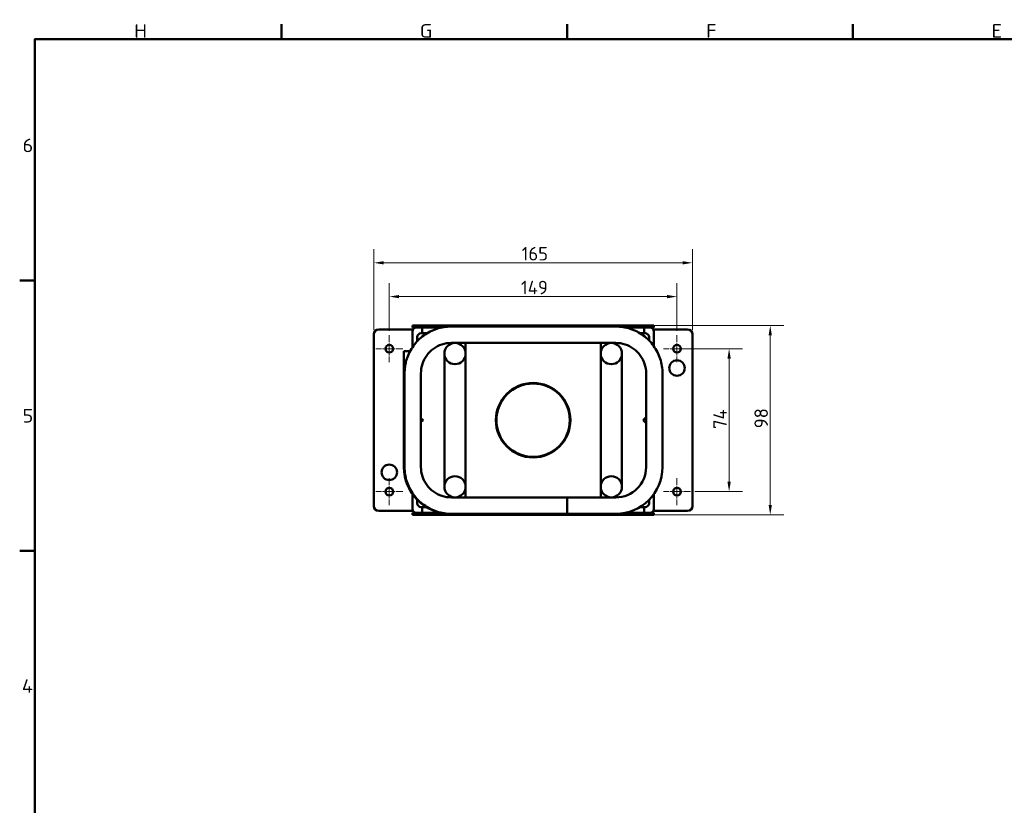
# Model space of a CAD drawing. Header units: millimetres. Extents: x 17 to 1978, y -74 to 835.
# Tile 2 of 5: x 17 to 527, y 428 to 835. Entities that reach past the tile are written whole.
import ezdxf

# ---------------------------------------------------------------- set-up
doc = ezdxf.new("R2010")
doc.units = ezdxf.units.MM
doc.header["$LTSCALE"] = 2
doc.linetypes.add('CHAIN', pattern=[0.3543, 0.2362, -0.0295, 0.0591, -0.0295])
for name, color, linetype, lineweight in [('Bemaßung', 7, 'Continuous', 15), ('Mittelpunktmarkierung', 7, 'Continuous', 20), ('Rahmen', 7, 'Continuous', 50), ('Sichtbar', 7, 'Continuous', 50), ('Symbol', 7, 'Continuous', 18)]:
    doc.layers.add(name, color=color, linetype=linetype, lineweight=lineweight)
doc.styles.add('PohlCon Text gedehnt 110%', font='isocpeur.ttf', dxfattribs={"width": 1.1})
doc.styles.add('PohlCon Text normal (DIN)', font='isocpeur.ttf')
doc.dimstyles.new('POHLCON (DIN)', dxfattribs={"dimscale": 2, "dimtxt": 3.5, "dimasz": 2.55, "dimexe": 3.5, "dimexo": 1.1, "dimgap": 0.6, "dimtad": 1, "dimrnd": 1e-08, "dimtxsty": 'PohlCon Text normal (DIN)', "dimcen": 0.09, "dimdle": 10, "dimclrd": 256, "dimclre": 256, "dimclrt": 256, "dimadec": 1, "dimazin": 2, "dimtfac": 0.771429, "dimtmove": 0, "dimatfit": 3, "dimfxl": 1, "dimtolj": 1, "dimlwd": -1, "dimlwe": -1, "dimarcsym": 0})

# ---------------------------------------------------------------- blocks, each defined once
blk = doc.blocks.new('Ränder Vorgaberahmen')
at = {"layer": 'Rahmen'}
for p, q in [((76.44, 412.5), (76.44, 416.4)), ((150.38, 412.5), (150.38, 416.4)), ((224.31, 412.5), (224.31, 416.4)), ((12.5, 350), (8.6, 350)), ((12.5, 280), (8.6, 280))]:
    blk.add_line(p, q, dxfattribs=at)
at = {"layer": 'Rahmen', "flags": 128}
blk.add_lwpolyline([(12.5, 7.5), (12.5, 412.5), (586.5, 412.5), (586.5, 7.5), (12.5, 7.5)], dxfattribs=at)
at = {"layer": 'Symbol', "char_height": 3.5, "attachment_point": 7, "style": 'PohlCon Text gedehnt 110%'}
for s, insert in [('H', (38.26, 412.9)), ('G', (112.2, 412.9)), ('F', (186.33, 412.9)), ('E', (260.27, 412.9)), ('6', (9.33, 383.25)), ('5', (9.33, 313.25)), ('4', (9.15, 243.25))]:
    blk.add_mtext(s, dxfattribs=dict(at, insert=insert))
blk = doc.blocks.new('*D20')
at = {"layer": 'Bemaßung', "transparency": 16777216}
for p, q in [((208.63, 673.92), (208.63, 698.72)), ((357.63, 673.92), (357.63, 698.72)), ((213.73, 691.72), (352.53, 691.72))]:
    blk.add_line(p, q, dxfattribs=at)
for points in [[(213.73, 692.57), (213.73, 690.87), (208.63, 691.72)], [(352.53, 692.57), (352.53, 690.87), (357.63, 691.72)]]:
    blk.add_solid(points, dxfattribs=at)
at = {"layer": 'Defpoints', "color": 0, "transparency": 16777216}
for p in [(357.63, 691.72), (208.63, 671.72), (357.63, 671.72)]:
    blk.add_point(p, dxfattribs=at)
at = {"layer": 'Bemaßung', "transparency": 16777216, "insert": (276.83, 699.92), "char_height": 7, "attachment_point": 1, "style": 'PohlCon Text normal (DIN)'}
blk.add_mtext('\\A1;149', dxfattribs=at)
blk = doc.blocks.new('*D21')
at = {"layer": 'Bemaßung', "transparency": 16777216}
for p, q in [((359.83, 664.72), (391.63, 664.72)), ((384.63, 659.62), (384.63, 595.82)), ((366.83, 590.72), (391.63, 590.72))]:
    blk.add_line(p, q, dxfattribs=at)
for points in [[(383.78, 659.62), (385.48, 659.62), (384.63, 664.72)], [(383.78, 595.82), (385.48, 595.82), (384.63, 590.72)]]:
    blk.add_solid(points, dxfattribs=at)
at = {"layer": 'Defpoints', "color": 0, "transparency": 16777216}
for p in [(357.63, 664.72), (364.63, 590.72), (384.63, 590.72)]:
    blk.add_point(p, dxfattribs=at)
at = {"layer": 'Bemaßung', "transparency": 16777216, "insert": (376.43, 623.17), "char_height": 7, "attachment_point": 1, "rotation": 90, "style": 'PohlCon Text normal (DIN)'}
blk.add_mtext('\\A1;74', dxfattribs=at)
blk = doc.blocks.new('*D22')
at = {"layer": 'Bemaßung', "transparency": 16777216}
for p, q in [((200.63, 674.42), (200.63, 716.22)), ((365.63, 674.42), (365.63, 716.22)), ((205.73, 709.22), (360.53, 709.22))]:
    blk.add_line(p, q, dxfattribs=at)
for points in [[(205.73, 710.07), (205.73, 708.37), (200.63, 709.22)], [(360.53, 710.07), (360.53, 708.37), (365.63, 709.22)]]:
    blk.add_solid(points, dxfattribs=at)
at = {"layer": 'Defpoints', "color": 0, "transparency": 16777216}
for p in [(365.63, 709.22), (200.63, 672.22), (365.63, 672.22)]:
    blk.add_point(p, dxfattribs=at)
at = {"layer": 'Bemaßung', "transparency": 16777216, "insert": (277.18, 717.42), "char_height": 7, "attachment_point": 1, "style": 'PohlCon Text normal (DIN)'}
blk.add_mtext('\\A1;165', dxfattribs=at)
blk = doc.blocks.new('*D23')
at = {"layer": 'Bemaßung', "transparency": 16777216}
for p, q in [((345.33, 676.72), (412.93, 676.72)), ((405.93, 671.62), (405.93, 583.82)), ((345.33, 578.72), (412.93, 578.72))]:
    blk.add_line(p, q, dxfattribs=at)
for points in [[(405.08, 671.62), (406.78, 671.62), (405.93, 676.72)], [(405.08, 583.82), (406.78, 583.82), (405.93, 578.72)]]:
    blk.add_solid(points, dxfattribs=at)
at = {"layer": 'Defpoints', "color": 0, "transparency": 16777216}
for p in [(343.13, 676.72), (343.13, 578.72), (405.93, 578.72)]:
    blk.add_point(p, dxfattribs=at)
at = {"layer": 'Bemaßung', "transparency": 16777216, "insert": (397.73, 623.52), "char_height": 7, "attachment_point": 1, "rotation": 90, "style": 'PohlCon Text normal (DIN)'}
blk.add_mtext('\\A1;98', dxfattribs=at)

msp = doc.modelspace()

# ---------------------------------------------------------------- linework, layer by layer
at = {"layer": 'Mittelpunktmarkierung', "linetype": 'CHAIN', "ltscale": 7.778352}
for p, q in [((208.633, 671.717), (208.633, 657.717)), ((357.633, 671.717), (357.633, 657.717)), ((215.633, 664.717), (201.633, 664.717)), ((364.633, 664.717), (350.633, 664.717)), ((208.633, 597.717), (208.633, 583.717)), ((357.633, 597.717), (357.633, 583.717)), ((215.633, 590.717), (201.633, 590.717)), ((364.633, 590.717), (350.633, 590.717))]:
    msp.add_line(p, q, dxfattribs=at)
at = {"layer": 'Sichtbar'}
for p, q in [((203.133, 674.717), (218.633, 674.717)), ((220.633, 674.717), (218.633, 674.717)), ((220.633, 676.717), (223.133, 676.717)), ((220.633, 676.717), (220.633, 675.717)), ((222.633, 675.717), (220.633, 675.717)), ((220.633, 674.717), (220.901, 674.717)), ((220.633, 674.717), (220.633, 673.717)), ((220.633, 673.717), (220.633, 665.495)), ((221.633, 675.717), (221.633, 675.449)), ((225.633, 675.717), (222.633, 675.717)), ((343.133, 676.717), (223.133, 676.717)), ((235.822, 675.717), (223.133, 675.717)), ((225.633, 675.717), (235.822, 675.717)), ((225.633, 672.717), (225.633, 675.717)), ((225.633, 672.717), (225.633, 675.717)), ((240.709, 676.217), (325.945, 676.217)), ((330.831, 675.717), (340.633, 675.717)), ((343.133, 675.717), (330.831, 675.717)), ((340.633, 675.717), (340.633, 672.717)), ((340.633, 675.717), (340.633, 672.717)), ((343.633, 675.717), (340.633, 675.717)), ((343.133, 676.717), (345.633, 676.717)), ((345.633, 675.717), (343.633, 675.717)), ((344.633, 675.449), (344.633, 675.717)), ((345.633, 674.717), (345.365, 674.717)), ((345.633, 675.717), (345.633, 676.717)), ((347.633, 674.717), (345.633, 674.717)), ((345.633, 673.717), (345.633, 674.717)), ((345.633, 666.055), (345.633, 673.717)), ((347.633, 674.717), (363.133, 674.717)), ((200.633, 583.217), (200.633, 672.217)), ((223.133, 670.717), (223.133, 668.629)), ((228.191, 672.717), (225.133, 672.717)), ((341.133, 672.717), (338.463, 672.717)), ((343.133, 669.029), (343.133, 670.717)), ((365.633, 672.217), (365.633, 583.217)), ((219.413, 663.467), (216.133, 663.467)), ((216.133, 603.467), (216.133, 663.467)), ((240.709, 667.717), (325.945, 667.717)), ((248.133, 667.717), (248.133, 662.217)), ((318.133, 662.217), (318.133, 667.717)), ((237.133, 662.217), (237.133, 637.217)), ((248.133, 648.115), (248.133, 662.217)), ((318.133, 662.217), (318.133, 648.115)), ((329.133, 637.217), (329.133, 662.217)), ((216.52, 603.467), (216.52, 651.967)), ((225.02, 603.467), (225.02, 651.967)), ((248.133, 648.115), (248.133, 607.32)), ((318.133, 607.32), (318.133, 648.115)), ((341.633, 651.967), (341.633, 603.467)), ((350.133, 651.967), (350.133, 603.467)), ((237.133, 637.217), (237.133, 618.217)), ((329.133, 637.217), (329.133, 618.217)), ((225.02, 628.83), (226.133, 627.717)), ((226.133, 627.717), (225.02, 626.604)), ((340.133, 627.717), (341.633, 629.217)), ((341.633, 626.217), (340.133, 627.717)), ((237.133, 618.217), (237.133, 593.217)), ((329.133, 593.217), (329.133, 618.217)), ((248.133, 593.217), (248.133, 607.32)), ((318.133, 607.32), (318.133, 593.217)), ((248.133, 593.217), (248.133, 587.717)), ((318.133, 587.717), (318.133, 593.217)), ((220.633, 589.396), (220.633, 581.717)), ((300.767, 587.717), (240.769, 587.717)), ((325.883, 587.717), (300.767, 587.717)), ((345.633, 581.717), (345.633, 589.396)), ((220.633, 581.717), (220.633, 580.717)), ((223.133, 586.423), (223.133, 584.717)), ((225.133, 582.717), (227.833, 582.717)), ((225.633, 579.717), (225.633, 582.717)), ((225.633, 579.717), (225.633, 582.717)), ((338.433, 582.717), (341.133, 582.717)), ((340.633, 582.717), (340.633, 579.717)), ((340.633, 582.717), (340.633, 579.717)), ((343.133, 584.717), (343.133, 586.423)), ((345.633, 580.717), (345.633, 581.717)), ((218.633, 580.717), (203.133, 580.717)), ((218.633, 580.717), (220.633, 580.717)), ((220.633, 579.717), (222.633, 579.717)), ((220.633, 579.717), (220.633, 578.717)), ((223.133, 578.717), (220.633, 578.717)), ((222.633, 579.717), (225.633, 579.717)), ((223.133, 579.717), (235.484, 579.717)), ((223.133, 578.717), (343.133, 578.717)), ((235.484, 579.717), (225.633, 579.717)), ((240.769, 579.217), (240.383, 579.217)), ((300.767, 579.217), (240.769, 579.217)), ((325.883, 579.217), (300.767, 579.217)), ((340.633, 579.717), (330.782, 579.717)), ((330.782, 579.717), (343.133, 579.717)), ((340.633, 579.717), (343.633, 579.717)), ((345.633, 578.717), (343.133, 578.717)), ((343.633, 579.717), (345.633, 579.717)), ((344.633, 579.717), (344.633, 579.985)), ((345.633, 580.717), (345.365, 580.717)), ((345.633, 580.717), (347.633, 580.717)), ((345.633, 578.717), (345.633, 579.717)), ((363.133, 580.717), (347.633, 580.717))]:
    msp.add_line(p, q, dxfattribs=at)
for centre, radius in [((208.633, 664.717), 2), ((242.633, 662.217), 5.5), ((323.633, 662.217), 5.5), ((357.633, 664.717), 2), ((357.633, 654.717), 4), ((283.133, 627.717), 19.3), ((283.133, 627.717), 19.25), ((283.133, 627.717), 19), ((208.633, 600.717), 4), ((242.633, 593.217), 5.5), ((323.633, 593.217), 5.5), ((208.633, 590.717), 2), ((357.633, 590.717), 2)]:
    msp.add_circle(centre, radius, dxfattribs=at)
for centre, radius, start, end in [((203.133, 672.217), 2.5, 90, 180), ((222.633, 673.717), 2, 90, 180), ((343.633, 673.717), 2, 0, 90), ((363.133, 672.217), 2.5, 0, 90), ((225.133, 670.717), 2, 90, 180), ((341.133, 670.717), 2, 0, 90), ((240.383, 603.467), 24.25, 180, 270), ((325.883, 603.467), 24.25, 270, 0), ((325.883, 603.467), 15.75, 270, 0), ((203.133, 583.217), 2.5, 180, 270), ((222.633, 581.717), 2, 180, 270), ((225.133, 584.717), 2, 180, 270), ((341.133, 584.717), 2, 270, 0), ((343.633, 581.717), 2, 270, 0), ((363.133, 583.217), 2.5, 270, 0)]:
    msp.add_arc(centre, radius, start, end, dxfattribs=at)
msp.add_ellipse((300.767, 583.467), major_axis=(0, 4.25), ratio=0.0087265, dxfattribs=at)
for points, knots in [([(216.52, 651.967), (216.52, 654.505), (216.921, 657.043), (218.485, 661.872), (219.648, 664.162), (222.624, 668.271), (224.437, 670.089), (228.535, 673.076), (230.82, 674.244), (235.64, 675.815), (238.174, 676.217), (240.709, 676.217)], [1.5707963, 1.5707963, 1.5707963, 1.5707963, 1.8849556, 1.8849556, 2.1991149, 2.1991149, 2.5132741, 2.5132741, 2.8274334, 2.8274334, 3.1415927, 3.1415927, 3.1415927, 3.1415927]), ([(325.945, 676.217), (328.479, 676.217), (331.013, 675.815), (335.833, 674.244), (338.118, 673.076), (342.217, 670.089), (344.029, 668.271), (347.005, 664.162), (348.169, 661.872), (349.733, 657.043), (350.133, 654.505), (350.133, 651.967)], [3.1415927, 3.1415927, 3.1415927, 3.1415927, 3.4557519, 3.4557519, 3.7699112, 3.7699112, 4.0840704, 4.0840704, 4.3982297, 4.3982297, 4.712389, 4.712389, 4.712389, 4.712389]), ([(225.02, 651.967), (225.02, 653.618), (225.281, 655.268), (226.298, 658.408), (227.054, 659.896), (228.986, 662.564), (230.163, 663.744), (232.821, 665.682), (234.303, 666.439), (237.426, 667.457), (239.067, 667.717), (240.709, 667.717)], [1.5707963, 1.5707963, 1.5707963, 1.5707963, 1.8849556, 1.8849556, 2.1991149, 2.1991149, 2.5132741, 2.5132741, 2.8274334, 2.8274334, 3.1415927, 3.1415927, 3.1415927, 3.1415927]), ([(325.945, 667.717), (327.586, 667.717), (329.228, 667.457), (332.351, 666.439), (333.832, 665.682), (336.49, 663.744), (337.667, 662.564), (339.6, 659.896), (340.356, 658.408), (341.373, 655.268), (341.633, 653.618), (341.633, 651.967)], [3.1415927, 3.1415927, 3.1415927, 3.1415927, 3.4557519, 3.4557519, 3.7699112, 3.7699112, 4.0840704, 4.0840704, 4.3982297, 4.3982297, 4.712389, 4.712389, 4.712389, 4.712389]), ([(240.769, 579.217), (238.23, 579.217), (235.691, 579.62), (230.861, 581.189), (228.57, 582.356), (224.462, 585.341), (222.644, 587.159), (219.659, 591.268), (218.492, 593.559), (216.922, 598.389), (216.52, 600.928), (216.52, 603.467)], [6.2831853, 6.2831853, 6.2831853, 6.2831853, 6.5973446, 6.5973446, 6.9115038, 6.9115038, 7.2256631, 7.2256631, 7.5398224, 7.5398224, 7.8539816, 7.8539816, 7.8539816, 7.8539816]), ([(240.769, 587.717), (239.12, 587.717), (237.471, 587.979), (234.334, 588.998), (232.847, 589.756), (230.178, 591.695), (228.997, 592.875), (227.059, 595.544), (226.301, 597.032), (225.281, 600.169), (225.02, 601.818), (225.02, 603.467)], [6.2831853, 6.2831853, 6.2831853, 6.2831853, 6.5973446, 6.5973446, 6.9115038, 6.9115038, 7.2256631, 7.2256631, 7.5398224, 7.5398224, 7.8539816, 7.8539816, 7.8539816, 7.8539816])]:
    msp.add_open_spline(points, degree=3, knots=knots, dxfattribs=at)

# ---------------------------------------------------------------- block references
at = {"xscale": 2, "yscale": 2, "zscale": 2}
msp.add_blockref('Ränder Vorgaberahmen', (0, 0), dxfattribs=at)

# ---------------------------------------------------------------- dimensions: what is measured, and where the dimension line sits
at = {"layer": 'Bemaßung'}
dim = msp.add_linear_dim(base=(365.633, 709.217), p1=(200.633, 672.217), p2=(365.633, 672.217), dimstyle='POHLCON (DIN)', override={"dimgap": 0.6, "dimdec": 2, "dimtol": 0, "dimlim": 0, "dimtp": 0, "dimtm": 0, "dimtdec": 2, "dimtofl": 0, "dimatfit": 1}, dxfattribs=at)
dim.commit()
dim.dimension.update_dxf_attribs({"geometry": '*D22', "text_midpoint": (283.133, 709.217), "dimtype": 160})
for base, p1, p2, angle, picture, middle in [((357.633, 691.717), (208.633, 671.717), (357.633, 671.717), 180, '*D20', (283.133, 691.717)), ((405.929, 578.717), (343.133, 676.717), (343.133, 578.717), 90, '*D23', (405.929, 627.717)), ((384.633, 590.717), (357.633, 664.717), (364.633, 590.717), 90, '*D21', (384.633, 627.717))]:
    dim = msp.add_linear_dim(base=base, p1=p1, p2=p2, angle=angle, dimstyle='POHLCON (DIN)', override={"dimgap": 0.6, "dimdec": 2, "dimtol": 0, "dimlim": 0, "dimtp": 0, "dimtm": 0, "dimtdec": 2, "dimtofl": 0, "dimatfit": 1}, dxfattribs=at)
    dim.commit()
    dim.dimension.update_dxf_attribs({"geometry": picture, "text_midpoint": middle, "dimtype": 160})

doc.saveas('drawing.dxf')
